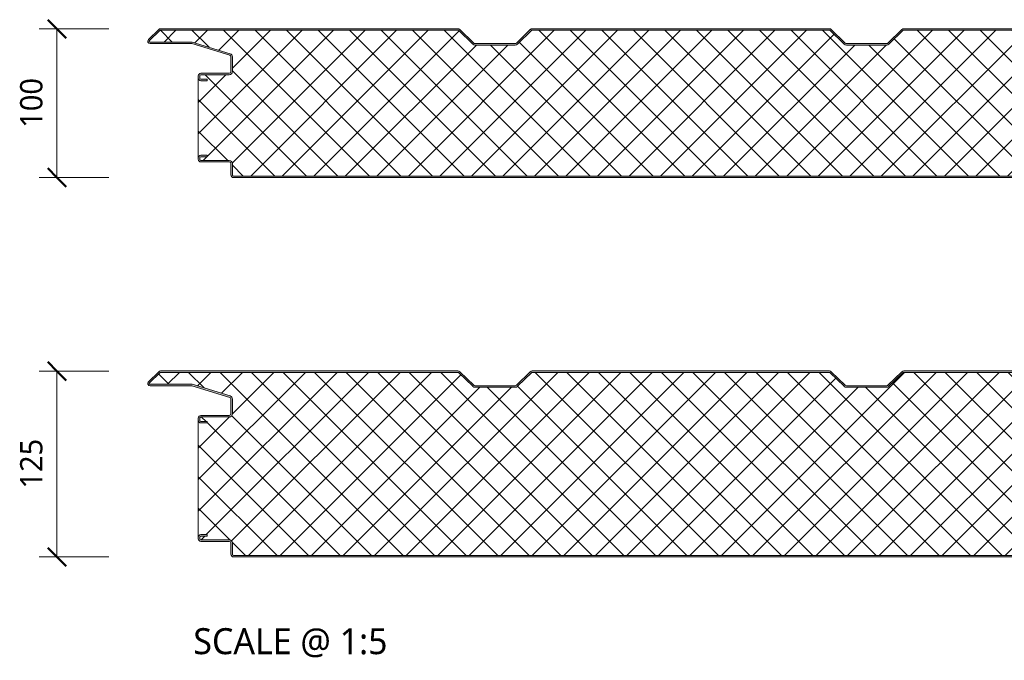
# Model space of a CAD drawing. Header units: millimetres. Extents: x -9131 to -949, y -1830 to 1687.
# Tile 1 of 6: x -9131 to -8469, y -1830 to -1399. Entities that reach past the tile are written whole.
import ezdxf

# ---------------------------------------------------------------- set-up
doc = ezdxf.new("R2010")
doc.units = ezdxf.units.MM
for name, color, linetype, lineweight in [('A-ANNO-DIMS', 211, 'Continuous', 9), ('A-ANNO-DIMS-5', 211, 'Continuous', 9), ('A-DETL-GENF', 92, 'Continuous', 13), ('G-ANNO-TEXT', 231, 'Continuous', 9)]:
    doc.layers.add(name, color=color, linetype=linetype, lineweight=lineweight)
doc.styles.add('Yu Gothic', font='Yu Gothic.ttf', dxfattribs={"height": 15})
doc.styles.add('Yu Gothic_1', font='Yu Gothic.ttf', dxfattribs={"height": 17.5})
doc.dimstyles.new('Diagonal', dxfattribs={"dimscale": 304.8, "dimtxt": 17.413553, "dimasz": 0.04101, "dimexe": 0.03937, "dimexo": 0.024606, "dimgap": 0.024606, "dimtad": 1, "dimdec": 0, "dimzin": 0, "dimdsep": 46, "dimtxsty": 'Yu Gothic', "dimblk1": 'OBLIQUE', "dimblk2": 'OBLIQUE', "dimsah": 1, "dimcen": 0.09, "dimazin": 0, "dimtfac": 1, "dimtdec": 4, "dimtix": 1, "dimtmove": 0, "dimatfit": 3, "dimfxl": 1, "dimtvp": 1, "dimtfill": 1, "dimtolj": 1, "dimtzin": 0, "dimarcsym": 2})

# ---------------------------------------------------------------- blocks, each defined once
blk = doc.blocks.new('HFX 1000 - 3 RIB - FLAT - HFX 1000 100mm - 3 RIB - FLAT-4389543-ALL PANELS 4')
at = {"layer": 'A-DETL-GENF'}
h = blk.add_hatch(color=256, dxfattribs=at)
h.paths.add_polyline_path([(3.1, 0), (996.6, 0.05), (996.67, 0.06), (997.1, 0.24), (997.48, 0.53), (997.81, 1.03), (997.94, 1.33), (998, 1.8), (998, 5.96), (997.94, 6.43), (997.76, 6.86), (997.48, 7.23), (997, 7.58), (993.22, 9.76), (992.72, 9.95), (992.08, 10), (978.89, 10.04), (978.6, 10.16), (978.35, 10.35), (978.1, 10.75), (978.04, 10.89), (978, 11.2), (978, 13.25), (977.94, 13.67), (977.65, 14.25), (977.48, 14.47), (977, 14.8), (976.67, 14.94), (976.2, 15), (972, 15), (972, 14), (976.41, 13.97), (976.77, 13.76), (976.98, 13.41), (977, 13.2), (977, 11.2), (977.08, 10.63), (977.3, 10.1), (977.65, 9.64), (978.1, 9.29), (978.63, 9.07), (979.2, 9), (992.54, 9), (996.77, 6.53), (996.98, 6.17), (997, 5.96), (996.98, 1.59), (996.77, 1.23), (996.41, 1.03), (996.2, 1), (1.59, 1.03), (1.23, 1.23), (1.03, 1.59), (1, 1.8), (1, 9.3), (0.93, 9.87), (0.71, 10.4), (0.36, 10.86), (-0.1, 11.21), (-0.63, 11.43), (-1.2, 11.5), (-20.41, 11.53), (-20.77, 11.73), (-20.97, 12.09), (-21, 12.3), (-20.97, 13.41), (-20.77, 13.77), (-20.41, 13.97), (-20.2, 14), (-16, 14), (-16, 15), (-20.41, 14.97), (-20.67, 14.94), (-21.1, 14.76), (-21.47, 14.47), (-21.76, 14.1), (-21.94, 13.67), (-22, 13.2), (-22, 12.3), (-21.94, 11.83), (-21.76, 11.4), (-21.47, 11.03), (-21, 10.7), (-20.67, 10.56), (-20.2, 10.5), (-0.89, 10.46), (-0.6, 10.34), (-0.35, 10.15), (-0.16, 9.9), (-0.04, 9.61), (0, 9.3), (0.02, 1.68), (0.11, 1.22), (0.24, 0.9), (0.7, 0.39), (1, 0.2), (1.33, 0.06), (1.9, 0)])
h.paths.add_polyline_path([(972, 65.19), (976.2, 65.19), (976.67, 65.26), (977.1, 65.44), (977.48, 65.72), (977.8, 66.19), (977.94, 66.53), (978, 66.99), (978.04, 69.31), (978.16, 69.59), (978.35, 69.84), (978.63, 70.05), (978.89, 70.15), (979.2, 70.19), (992.72, 70.25), (992.79, 70.26), (993.22, 70.44), (997.1, 72.67), (997.48, 72.96), (997.76, 73.33), (997.94, 73.77), (998, 74.23), (997.99, 78.51), (997.9, 78.96), (997.76, 79.29), (997.48, 79.67), (997, 79.99), (996.6, 80.14), (996.04, 80.19), (967.05, 80.19), (966.6, 80.14), (966.18, 79.97), (965.23, 79.32), (964.77, 79.32), (964.36, 79.52), (964.2, 79.7), (963.83, 79.97), (963.41, 80.14), (962.95, 80.19), (953.89, 80.24), (953.6, 80.36), (953.35, 80.55), (953.1, 80.94), (953.04, 81.08), (953, 81.39), (953, 88.39), (952.9, 88.96), (952.76, 89.29), (952.48, 89.67), (952, 89.99), (951.67, 90.13), (951.2, 90.19), (913.85, 90.23), (913.56, 90.35), (913.07, 90.77), (903.92, 99.68), (903.55, 99.96), (903.12, 100.14), (902.66, 100.19), (702.34, 100.15), (702.2, 100.14), (701.78, 99.96), (701.41, 99.68), (691.73, 90.34), (691.48, 90.23), (691.17, 90.19), (663.85, 90.23), (663.56, 90.35), (663.07, 90.77), (653.92, 99.68), (653.55, 99.96), (652.99, 100.15), (652.66, 100.19), (452.66, 100.19), (452.21, 100.14), (451.78, 99.96), (451.41, 99.68), (441.74, 90.34), (441.48, 90.23), (441.18, 90.19), (413.85, 90.23), (413.56, 90.35), (413.07, 90.77), (403.92, 99.68), (403.55, 99.96), (402.99, 100.15), (402.67, 100.19), (202.67, 100.19), (202.21, 100.14), (201.78, 99.96), (201.41, 99.68), (191.74, 90.34), (191.48, 90.23), (191.18, 90.19), (163.85, 90.23), (163.57, 90.35), (163.07, 90.77), (153.88, 99.72), (153.56, 99.96), (152.99, 100.15), (152.67, 100.19), (-47.66, 100.15), (-47.79, 100.14), (-48.22, 99.96), (-48.59, 99.68), (-55.75, 92.65), (-55.91, 92.31), (-55.99, 91.93), (-55.98, 91.56), (-55.88, 91.19), (-55.7, 90.86), (-55.44, 90.58), (-55.13, 90.37), (-54.54, 90.21), (-54.26, 90.19), (-26.2, 90.15), (-0.57, 82.28), (-0.33, 82.09), (-0.14, 81.82), (-0.04, 81.56), (0, 81.14), (-0.04, 71.08), (-0.16, 70.79), (-0.35, 70.55), (-0.6, 70.36), (-0.89, 70.24), (-1.2, 70.19), (-20.2, 70.19), (-20.67, 70.13), (-21.1, 69.95), (-21.53, 69.59), (-21.8, 69.19), (-21.94, 68.86), (-22, 68.39), (-22, 66.99), (-21.94, 66.53), (-21.76, 66.09), (-21.47, 65.72), (-21.1, 65.44), (-20.67, 65.26), (-20.2, 65.19), (-16, 65.19), (-16, 66.19), (-20.41, 66.22), (-20.77, 66.43), (-20.97, 66.79), (-21, 66.99), (-20.97, 68.6), (-20.77, 68.96), (-20.41, 69.17), (-20.2, 69.19), (-1.2, 69.19), (-0.63, 69.27), (0.04, 69.59), (0.36, 69.84), (0.71, 70.29), (0.93, 70.83), (1, 71.39), (1, 81.26), (0.93, 81.83), (0.72, 82.34), (0.39, 82.79), (-0.05, 83.14), (-0.56, 83.37), (-26.2, 91.19), (-54.54, 91.21), (-54.82, 91.37), (-54.97, 91.62), (-54.99, 91.87), (-54.88, 92.14), (-54.54, 92.49), (-47.66, 99.19), (152.99, 99.19), (162.62, 89.82), (163.07, 89.48), (163.6, 89.27), (164.16, 89.19), (191.18, 89.19), (191.74, 89.27), (192.26, 89.48), (192.71, 89.82), (202.34, 99.19), (402.99, 99.19), (412.62, 89.82), (413.07, 89.48), (413.59, 89.27), (414.15, 89.19), (441.18, 89.19), (441.74, 89.27), (442.26, 89.48), (442.71, 89.82), (452.34, 99.19), (652.99, 99.19), (662.62, 89.82), (663.07, 89.48), (663.59, 89.27), (664.15, 89.19), (691.17, 89.19), (691.73, 89.27), (692.26, 89.48), (692.71, 89.82), (702.34, 99.19), (902.99, 99.19), (912.62, 89.82), (913.07, 89.48), (913.59, 89.27), (914.15, 89.19), (951.41, 89.17), (951.77, 88.96), (951.98, 88.6), (952, 88.39), (952, 81.39), (952.08, 80.83), (952.3, 80.29), (952.65, 79.84), (953.1, 79.49), (953.63, 79.27), (954.29, 79.19), (963.33, 79.19), (963.65, 78.82), (964.05, 78.53), (964.51, 78.35), (965, 78.29), (965.67, 78.42), (965.95, 78.53), (966.36, 78.82), (966.68, 79.19), (996.41, 79.17), (996.77, 78.96), (996.98, 78.6), (997, 78.39), (996.98, 74.03), (996.77, 73.67), (996.6, 73.54), (992.54, 71.19), (979.2, 71.19), (978.63, 71.12), (978.1, 70.9), (977.65, 70.55), (977.3, 70.09), (977.08, 69.56), (977, 68.99), (976.98, 66.79), (976.77, 66.43), (976.41, 66.22), (976.2, 66.19), (972, 66.19), (972, 65.26)])
h = blk.add_hatch(dxfattribs=at)
h.set_pattern_fill('FP_3', color=256, style=0, pattern_type=2)
h.set_pattern_definition([(45, (8989.176, 1505.389), (-10.606602, 10.606602), []), (135, (8989.176, 1505.389), (-10.606602, -10.606602), [])])
h.paths.add_polyline_path([(1.8, 1), (996.41, 1.03), (996.77, 1.23), (996.9, 1.4), (997, 1.8), (997, 5.96), (996.9, 6.36), (996.6, 6.65), (992.54, 9), (979.2, 9), (978.63, 9.07), (978.1, 9.29), (977.65, 9.64), (977.3, 10.1), (977.08, 10.63), (977, 11.2), (976.99, 13.25), (976.9, 13.6), (976.6, 13.89), (976.2, 14), (972, 14), (972, 15), (976.2, 15), (976.67, 14.94), (977.1, 14.76), (977.48, 14.47), (977.76, 14.1), (977.94, 13.67), (978, 13.25), (978, 66.99), (977.94, 66.53), (977.76, 66.09), (977.48, 65.72), (977.1, 65.44), (976.67, 65.26), (976.2, 65.19), (972, 65.19), (972, 66.19), (976.41, 66.22), (976.77, 66.43), (976.9, 66.59), (977, 66.99), (977, 68.99), (977.09, 69.59), (977.3, 70.09), (977.65, 70.55), (978.1, 70.9), (978.63, 71.12), (979.2, 71.19), (992.54, 71.19), (996.77, 73.67), (996.9, 73.83), (997, 74.23), (997, 78.39), (996.9, 78.79), (996.6, 79.09), (996.2, 79.19), (966.68, 79.19), (966.36, 78.82), (965.95, 78.53), (965.49, 78.35), (965, 78.29), (964.51, 78.35), (964.05, 78.53), (963.65, 78.82), (963.33, 79.19), (954.2, 79.19), (953.63, 79.27), (953.1, 79.49), (952.65, 79.84), (952.3, 80.29), (952.08, 80.83), (952, 81.39), (952, 88.39), (951.9, 88.79), (951.6, 89.09), (951.2, 89.19), (914.15, 89.19), (913.59, 89.27), (913.07, 89.48), (912.62, 89.82), (902.99, 99.19), (702.34, 99.19), (692.71, 89.82), (692.26, 89.48), (691.73, 89.27), (691.17, 89.19), (664.15, 89.19), (663.59, 89.27), (663.07, 89.48), (662.62, 89.82), (652.99, 99.19), (452.34, 99.19), (442.71, 89.82), (442.26, 89.48), (441.74, 89.27), (441.18, 89.19), (414.15, 89.19), (413.59, 89.27), (413.07, 89.48), (412.62, 89.82), (402.99, 99.19), (202.34, 99.19), (192.71, 89.82), (192.26, 89.48), (191.74, 89.27), (191.18, 89.19), (164.16, 89.19), (163.6, 89.27), (163.07, 89.48), (162.62, 89.82), (152.99, 99.19), (-47.66, 99.19), (-54.91, 92.11), (-54.97, 91.99), (-54.95, 91.57), (-54.79, 91.34), (-54.54, 91.21), (-54.4, 91.19), (-26.2, 91.19), (-0.56, 83.37), (-0.05, 83.14), (0.39, 82.79), (0.72, 82.34), (0.93, 81.82), (1, 81.26), (1, 71.39), (0.93, 70.83), (0.71, 70.29), (0.36, 69.84), (-0.1, 69.49), (-0.63, 69.27), (-1.2, 69.19), (-20.41, 69.17), (-20.77, 68.96), (-20.89, 68.79), (-21, 68.39), (-21, 66.99), (-20.89, 66.59), (-20.6, 66.3), (-20.2, 66.19), (-16, 66.19), (-16, 65.19), (-20.2, 65.19), (-20.67, 65.26), (-21.1, 65.44), (-21.47, 65.72), (-21.76, 66.09), (-21.94, 66.53), (-22, 66.99), (-21.99, 13.25), (-21.94, 13.67), (-21.76, 14.1), (-21.47, 14.47), (-21.1, 14.76), (-20.67, 14.94), (-20.2, 15), (-16, 15), (-16, 14), (-20.41, 13.97), (-20.77, 13.77), (-20.89, 13.6), (-21, 13.2), (-21, 12.3), (-20.89, 11.9), (-20.6, 11.61), (-20.2, 11.5), (-1.2, 11.5), (-0.63, 11.43), (-0.1, 11.21), (0.36, 10.86), (0.71, 10.4), (0.93, 9.87), (1, 9.3), (1, 1.8), (1.11, 1.4), (1.4, 1.11), (1.59, 1.03)])
for p, q in [((-48.59, 99.68), (-55.51, 92.94)), ((152.67, 100.19), (-47.33, 100.19)), ((163.32, 90.53), (153.93, 99.68)), ((201.41, 99.68), (192.02, 90.53)), ((402.67, 100.19), (202.67, 100.19)), ((413.32, 90.53), (403.92, 99.68)), ((451.41, 99.68), (442.01, 90.53)), ((652.66, 100.19), (452.66, 100.19)), ((-47.66, 99.19), (-54.82, 92.22)), ((152.99, 99.19), (-47.66, 99.19)), ((162.62, 89.82), (152.99, 99.19)), ((202.34, 99.19), (192.71, 89.82)), ((402.99, 99.19), (202.34, 99.19)), ((412.62, 89.82), (402.99, 99.19)), ((452.34, 99.19), (442.71, 89.82)), ((652.99, 99.19), (452.34, 99.19)), ((-54.4, 91.19), (-26.2, 91.19)), ((-54.4, 90.19), (-26.35, 90.19)), ((-26.35, 90.19), (-0.85, 82.41)), ((-26.2, 91.19), (-0.56, 83.37)), ((191.18, 90.19), (164.16, 90.19)), ((191.18, 89.19), (164.16, 89.19)), ((441.18, 90.19), (414.15, 90.19)), ((441.18, 89.19), (414.15, 89.19)), ((0, 81.26), (0, 71.39)), ((1, 81.26), (1, 71.39)), ((-22, 68.39), (-22, 66.99)), ((-22, 66.99), (-22, 13.2)), ((-21, 68.39), (-21, 66.99)), ((-1.2, 70.19), (-20.2, 70.19)), ((-1.2, 69.19), (-20.2, 69.19)), ((-20.2, 66.19), (-16, 66.19)), ((-16, 65.19), (-20.2, 65.19)), ((-16, 66.19), (-16, 65.19)), ((-20.2, 15), (-16, 15)), ((-16, 14), (-20.2, 14)), ((-16, 15), (-16, 14)), ((-22, 13.2), (-22, 12.3)), ((-21, 13.2), (-21, 12.3)), ((-20.2, 11.5), (-1.2, 11.5)), ((-20.2, 10.5), (-1.2, 10.5)), ((0, 9.3), (0, 1.8)), ((1, 9.3), (1, 1.8)), ((1.8, 1), (996.2, 1)), ((1.8, 0), (996.2, 0))]:
    blk.add_line(p, q, dxfattribs=at)
for centre, radius, start, end in [((-47.33, 98.39), 1.8, 90, 134.24149), ((152.67, 98.39), 1.8, 45.75851, 90), ((202.67, 98.39), 1.8, 90, 134.24149), ((402.67, 98.39), 1.8, 45.75851, 90), ((452.66, 98.39), 1.8, 90, 134.24149), ((-54.4, 91.79), 1.6, 134.24149, 270), ((-54.4, 91.79), 0.6, 134.24149, 270), ((164.16, 91.39), 2.2, 225.75851, 270), ((164.16, 91.39), 1.2, 225.75851, 270), ((191.18, 91.39), 1.2, 270, 314.24149), ((191.18, 91.39), 2.2, 270, 314.24149), ((414.15, 91.39), 2.2, 225.75851, 270), ((414.15, 91.39), 1.2, 225.75851, 270), ((441.18, 91.39), 1.2, 270, 314.24149), ((441.18, 91.39), 2.2, 270, 314.24149), ((-1.2, 81.26), 1.2, 360, 73.02327), ((-1.2, 81.26), 2.2, 360, 73.02327), ((-20.2, 68.39), 1.8, 90, 180), ((-20.2, 66.99), 1.8, 180, 270), ((-20.2, 68.39), 0.8, 90, 180), ((-20.2, 68.39), 0.8, 150, 180), ((-20.2, 66.99), 0.8, 180, 210), ((-20.2, 66.99), 0.8, 180, 270), ((-1.2, 71.39), 1.2, 270, 360), ((-1.2, 71.39), 2.2, 270, 360), ((-20.2, 13.2), 1.8, 90, 180), ((-20.2, 13.2), 0.8, 90, 180), ((-20.2, 13.2), 0.8, 150, 176.23058), ((-20.2, 12.3), 1.8, 180, 270), ((-20.2, 12.3), 0.8, 180, 210), ((-20.2, 12.3), 0.8, 180, 270), ((-1.2, 9.3), 2.2, 0, 90), ((-1.2, 9.3), 1.2, 360, 90), ((1.8, 1.8), 1.8, 180, 270), ((1.8, 1.8), 0.8, 180, 210), ((1.8, 1.8), 0.8, 180, 270)]:
    blk.add_arc(centre, radius, start, end, dxfattribs=at)
blk = doc.blocks.new('HFX 1000 - 3 RIB - FLAT - HFX 1000 125mm - 3 RIB - FLAT-4389545-ALL PANELS 4')
at = {"layer": 'A-DETL-GENF'}
h = blk.add_hatch(color=256, dxfattribs=at)
h.paths.add_polyline_path([(1.8, 0), (996.6, 0.05), (996.67, 0.06), (997.1, 0.24), (997.48, 0.53), (997.81, 1.03), (997.94, 1.33), (998, 1.8), (998, 5.96), (997.94, 6.43), (997.76, 6.86), (997.48, 7.23), (997, 7.58), (993.22, 9.76), (992.72, 9.95), (992.32, 10), (978.89, 10.04), (978.6, 10.16), (978.35, 10.35), (978.1, 10.75), (978.04, 10.89), (978, 11.2), (978, 13.2), (977.94, 13.67), (977.65, 14.25), (977.48, 14.47), (977, 14.8), (976.67, 14.94), (976.2, 15), (972, 15), (972, 14), (976.41, 13.97), (976.77, 13.76), (976.98, 13.41), (977, 13.2), (977, 11.2), (977.08, 10.63), (977.3, 10.1), (977.65, 9.64), (978.1, 9.29), (978.63, 9.07), (979.2, 9), (992.54, 9), (996.77, 6.53), (996.98, 6.17), (997, 5.96), (996.98, 1.59), (996.77, 1.23), (996.41, 1.03), (996.2, 1), (1.59, 1.03), (1.23, 1.23), (1.03, 1.59), (1, 1.8), (1, 9.3), (0.93, 9.87), (0.71, 10.4), (0.36, 10.86), (-0.1, 11.21), (-0.63, 11.43), (-1.2, 11.5), (-20.41, 11.53), (-20.77, 11.73), (-20.97, 12.09), (-21, 12.3), (-20.97, 13.41), (-20.77, 13.77), (-20.41, 13.97), (-20.2, 14), (-16, 14), (-16, 15), (-20.41, 14.97), (-20.67, 14.94), (-21.1, 14.76), (-21.47, 14.47), (-21.76, 14.1), (-21.94, 13.67), (-22, 13.2), (-22, 12.3), (-21.94, 11.83), (-21.76, 11.4), (-21.47, 11.03), (-21, 10.7), (-20.67, 10.56), (-20.2, 10.5), (-0.89, 10.46), (-0.6, 10.34), (-0.35, 10.15), (-0.16, 9.9), (-0.04, 9.61), (0, 9.3), (0.02, 1.68), (0.11, 1.22), (0.24, 0.9), (0.53, 0.53), (0.9, 0.24), (1.33, 0.06)])
h.paths.add_polyline_path([(972, 90.19), (976.2, 90.19), (976.67, 90.26), (977.1, 90.44), (977.48, 90.72), (977.8, 91.19), (977.94, 91.53), (978, 91.99), (978.04, 94.31), (978.16, 94.59), (978.35, 94.84), (978.63, 95.05), (978.89, 95.15), (979.2, 95.19), (992.72, 95.25), (992.79, 95.26), (993.22, 95.44), (997.1, 97.67), (997.48, 97.96), (997.76, 98.33), (997.94, 98.77), (998, 99.53), (997.99, 103.51), (997.9, 103.96), (997.76, 104.29), (997.48, 104.67), (997, 104.99), (996.6, 105.14), (996.04, 105.19), (966.68, 105.15), (966.6, 105.14), (966.18, 104.97), (965.23, 104.32), (964.77, 104.32), (964.36, 104.52), (964.2, 104.7), (963.65, 105.04), (963.41, 105.14), (962.95, 105.19), (953.89, 105.24), (953.6, 105.36), (953.35, 105.55), (953.1, 105.94), (953.04, 106.08), (953, 106.39), (952.97, 113.61), (952.9, 113.96), (952.76, 114.29), (952.48, 114.67), (952, 114.99), (951.67, 115.13), (951.2, 115.19), (913.85, 115.23), (913.56, 115.35), (913.31, 115.53), (903.92, 124.68), (903.55, 124.96), (903.12, 125.14), (902.66, 125.19), (702.34, 125.15), (702.2, 125.14), (701.78, 124.96), (701.41, 124.68), (691.73, 115.34), (691.48, 115.23), (691.17, 115.19), (663.85, 115.23), (663.56, 115.35), (663.07, 115.77), (653.92, 124.68), (653.55, 124.96), (652.99, 125.15), (652.66, 125.19), (452.66, 125.19), (452.21, 125.14), (451.78, 124.96), (451.41, 124.68), (441.74, 115.34), (441.48, 115.23), (441.18, 115.19), (413.85, 115.23), (413.56, 115.35), (413.07, 115.77), (403.92, 124.68), (403.55, 124.96), (402.99, 125.15), (402.67, 125.19), (202.67, 125.19), (202.21, 125.14), (201.78, 124.96), (201.41, 124.68), (191.74, 115.34), (191.48, 115.23), (191.18, 115.19), (163.85, 115.23), (163.57, 115.35), (163.07, 115.77), (153.7, 124.85), (153.56, 124.96), (152.99, 125.15), (152.67, 125.19), (-47.66, 125.15), (-47.79, 125.14), (-48.22, 124.96), (-48.59, 124.68), (-55.75, 117.65), (-55.95, 117.11), (-55.98, 116.71), (-55.98, 116.56), (-55.88, 116.19), (-55.7, 115.86), (-55.44, 115.58), (-55.13, 115.37), (-54.54, 115.21), (-54.26, 115.19), (-26.2, 115.15), (-0.57, 107.28), (-0.33, 107.09), (-0.14, 106.82), (-0.04, 106.56), (0, 106.14), (-0.04, 96.08), (-0.16, 95.79), (-0.35, 95.55), (-0.63, 95.34), (-0.89, 95.24), (-1.21, 95.19), (-20.41, 95.17), (-20.67, 95.13), (-21.1, 94.95), (-21.47, 94.67), (-21.8, 94.19), (-21.94, 93.86), (-22, 93.39), (-22, 91.99), (-21.94, 91.53), (-21.76, 91.09), (-21.47, 90.72), (-21.1, 90.44), (-20.67, 90.26), (-20.2, 90.19), (-16, 90.19), (-16, 91.19), (-20.41, 91.22), (-20.77, 91.43), (-20.97, 91.79), (-21, 91.99), (-20.97, 93.6), (-20.77, 93.96), (-20.41, 94.17), (-20.2, 94.19), (-1.2, 94.19), (-0.63, 94.27), (-0.1, 94.49), (0.36, 94.84), (0.71, 95.29), (0.93, 95.83), (1, 96.39), (1, 106.26), (0.93, 106.83), (0.71, 107.36), (0.39, 107.79), (-0.05, 108.14), (-0.56, 108.37), (-26.2, 116.19), (-54.54, 116.21), (-54.82, 116.37), (-54.95, 116.57), (-54.99, 116.87), (-54.88, 117.14), (-54.54, 117.49), (-47.66, 124.19), (152.99, 124.19), (162.62, 114.82), (163.07, 114.48), (163.6, 114.27), (164.16, 114.19), (191.18, 114.19), (191.74, 114.27), (192.26, 114.48), (192.71, 114.82), (202.34, 124.19), (402.99, 124.19), (412.62, 114.82), (413.07, 114.48), (413.59, 114.27), (414.15, 114.19), (441.18, 114.19), (441.74, 114.27), (442.26, 114.48), (442.71, 114.82), (452.34, 124.19), (652.99, 124.19), (662.62, 114.82), (663.07, 114.48), (663.59, 114.27), (664.15, 114.19), (691.17, 114.19), (691.73, 114.27), (692.26, 114.48), (692.71, 114.82), (702.34, 124.19), (902.99, 124.19), (912.62, 114.82), (913.07, 114.48), (913.59, 114.27), (914.15, 114.19), (951.41, 114.17), (951.77, 113.96), (951.98, 113.6), (952, 113.39), (952, 106.39), (952.08, 105.83), (952.3, 105.29), (952.65, 104.84), (953.1, 104.49), (953.63, 104.27), (954.29, 104.19), (963.33, 104.19), (963.65, 103.82), (964.05, 103.53), (964.51, 103.35), (965, 103.29), (965.67, 103.42), (965.95, 103.53), (966.36, 103.82), (966.68, 104.19), (996.41, 104.17), (996.77, 103.96), (996.98, 103.6), (997, 103.39), (996.98, 99.03), (996.77, 98.67), (996.6, 98.54), (992.54, 96.19), (979.2, 96.19), (978.63, 96.12), (978.1, 95.9), (977.65, 95.55), (977.3, 95.09), (977.08, 94.56), (977, 93.99), (976.98, 91.79), (976.77, 91.43), (976.41, 91.22), (976.2, 91.19), (972, 91.19), (972, 90.26)])
h = blk.add_hatch(dxfattribs=at)
h.set_pattern_fill('FP_4', color=256, style=0, pattern_type=2)
h.set_pattern_definition([(45, (8989.176, 1760.685), (-10.606602, 10.606602), []), (135, (8989.176, 1760.685), (-10.606602, -10.606602), [])])
h.paths.add_polyline_path([(3.1, 1), (996.41, 1.03), (996.77, 1.23), (996.9, 1.4), (997, 1.8), (997, 5.96), (996.9, 6.36), (996.6, 6.65), (992.54, 9), (979.2, 9), (978.63, 9.07), (978.1, 9.29), (977.65, 9.64), (977.3, 10.1), (977.08, 10.63), (977, 11.2), (977, 13.2), (976.9, 13.6), (976.6, 13.89), (976.2, 14), (972, 14), (972, 15), (976.2, 15), (976.67, 14.94), (977.1, 14.76), (977.48, 14.47), (977.76, 14.1), (977.94, 13.67), (978, 13.2), (978, 91.99), (977.94, 91.53), (977.76, 91.09), (977.48, 90.72), (977.1, 90.44), (976.67, 90.26), (976.2, 90.19), (972, 90.19), (972, 91.19), (976.41, 91.22), (976.77, 91.43), (976.9, 91.59), (977, 91.99), (977, 93.99), (977.08, 94.56), (977.3, 95.09), (977.65, 95.55), (978.1, 95.9), (978.63, 96.12), (979.2, 96.19), (992.54, 96.19), (996.77, 98.67), (996.9, 98.83), (997, 99.23), (997, 103.39), (996.9, 103.79), (996.6, 104.09), (996.2, 104.19), (966.68, 104.19), (966.36, 103.82), (965.95, 103.53), (965.49, 103.35), (965, 103.29), (964.51, 103.35), (964.05, 103.53), (963.65, 103.82), (963.33, 104.19), (954.2, 104.19), (953.63, 104.27), (953.1, 104.49), (952.65, 104.84), (952.3, 105.29), (952.08, 105.83), (952, 106.39), (952, 113.39), (951.9, 113.79), (951.6, 114.09), (951.2, 114.19), (914.15, 114.19), (913.59, 114.27), (913.07, 114.48), (912.62, 114.82), (902.99, 124.19), (702.34, 124.19), (692.71, 114.82), (692.26, 114.48), (691.73, 114.27), (691.17, 114.19), (664.15, 114.19), (663.59, 114.27), (663.07, 114.48), (662.62, 114.82), (652.99, 124.19), (452.34, 124.19), (442.71, 114.82), (442.26, 114.48), (441.74, 114.27), (441.18, 114.19), (414.15, 114.19), (413.59, 114.27), (413.07, 114.48), (412.62, 114.82), (402.99, 124.19), (202.34, 124.19), (192.71, 114.82), (192.26, 114.48), (191.74, 114.27), (191.18, 114.19), (164.16, 114.19), (163.6, 114.27), (163.07, 114.48), (162.62, 114.82), (152.99, 124.19), (-47.66, 124.19), (-54.91, 117.11), (-54.97, 116.99), (-54.95, 116.57), (-54.79, 116.34), (-54.54, 116.21), (-54.4, 116.19), (-26.2, 116.19), (-0.56, 108.37), (-0.05, 108.14), (0.39, 107.79), (0.72, 107.34), (0.93, 106.82), (1, 106.26), (1, 96.39), (0.93, 95.83), (0.71, 95.29), (0.36, 94.84), (-0.1, 94.49), (-0.63, 94.27), (-1.2, 94.19), (-20.41, 94.17), (-20.77, 93.96), (-20.89, 93.79), (-21, 93.39), (-21, 91.99), (-20.89, 91.59), (-20.6, 91.3), (-20.2, 91.19), (-16, 91.19), (-16, 90.19), (-20.2, 90.19), (-20.67, 90.26), (-21.1, 90.44), (-21.47, 90.72), (-21.76, 91.09), (-21.94, 91.53), (-22, 91.99), (-22, 13.2), (-21.94, 13.67), (-21.76, 14.1), (-21.47, 14.47), (-21.1, 14.76), (-20.67, 14.94), (-20.2, 15), (-16, 15), (-16, 14), (-20.41, 13.97), (-20.77, 13.77), (-20.89, 13.6), (-21, 13.2), (-21, 12.3), (-20.89, 11.9), (-20.6, 11.61), (-20.2, 11.5), (-1.2, 11.5), (-0.63, 11.43), (-0.1, 11.21), (0.36, 10.86), (0.71, 10.4), (0.93, 9.87), (1, 9.3), (1, 1.8), (1.11, 1.4), (1.4, 1.11), (1.8, 1)])
for p, q in [((-48.59, 124.68), (-55.51, 117.94)), ((-47.66, 124.19), (-54.82, 117.22)), ((152.99, 124.19), (-47.66, 124.19)), ((152.67, 125.19), (-47.33, 125.19)), ((162.62, 114.82), (152.99, 124.19)), ((163.32, 115.53), (153.93, 124.68)), ((201.41, 124.68), (192.02, 115.53)), ((202.34, 124.19), (192.71, 114.82)), ((402.99, 124.19), (202.34, 124.19)), ((402.67, 125.19), (202.67, 125.19)), ((412.62, 114.82), (402.99, 124.19)), ((413.32, 115.53), (403.92, 124.68)), ((451.41, 124.68), (442.01, 115.53)), ((452.34, 124.19), (442.71, 114.82)), ((652.99, 124.19), (452.34, 124.19)), ((652.66, 125.19), (452.66, 125.19)), ((-54.4, 116.19), (-26.2, 116.19)), ((-54.4, 115.19), (-26.35, 115.19)), ((-26.35, 115.19), (-0.85, 107.41)), ((-26.2, 116.19), (-0.56, 108.37)), ((191.18, 115.19), (164.16, 115.19)), ((191.18, 114.19), (164.16, 114.19)), ((441.18, 115.19), (414.15, 115.19)), ((441.18, 114.19), (414.15, 114.19)), ((0, 106.26), (0, 96.39)), ((1, 106.26), (1, 96.39)), ((-22, 93.39), (-22, 91.99)), ((-21, 93.39), (-21, 91.99)), ((-1.2, 95.19), (-20.2, 95.19)), ((-1.2, 94.19), (-20.2, 94.19)), ((-22, 91.99), (-22, 13.2)), ((-20.2, 91.19), (-16, 91.19)), ((-16, 90.19), (-20.2, 90.19)), ((-16, 91.19), (-16, 90.19)), ((-20.2, 15), (-16, 15)), ((-16, 14), (-20.2, 14)), ((-16, 15), (-16, 14)), ((-22, 13.2), (-22, 12.3)), ((-21, 13.2), (-21, 12.3)), ((-20.2, 11.5), (-1.2, 11.5)), ((-20.2, 10.5), (-1.2, 10.5)), ((0, 9.3), (0, 1.8)), ((1, 9.3), (1, 1.8)), ((1.8, 1), (996.2, 1)), ((1.8, 0), (996.2, 0))]:
    blk.add_line(p, q, dxfattribs=at)
for centre, radius, start, end in [((-47.33, 123.39), 1.8, 90, 134.24149), ((152.67, 123.39), 1.8, 45.75851, 90), ((202.67, 123.39), 1.8, 90, 134.24149), ((402.67, 123.39), 1.8, 45.75851, 90), ((452.66, 123.39), 1.8, 90, 134.24149), ((-54.4, 116.79), 1.6, 134.24149, 270), ((-54.4, 116.79), 0.6, 134.24149, 270), ((164.16, 116.39), 2.2, 225.75851, 270), ((164.16, 116.39), 1.2, 225.75851, 270), ((191.18, 116.39), 1.2, 270, 314.24149), ((191.18, 116.39), 2.2, 270, 314.24149), ((414.15, 116.39), 2.2, 225.75851, 270), ((414.15, 116.39), 1.2, 225.75851, 270), ((441.18, 116.39), 1.2, 270, 314.24149), ((441.18, 116.39), 2.2, 270, 314.24149), ((-1.2, 106.26), 1.2, 360, 73.02327), ((-1.2, 106.26), 2.2, 360, 73.02327), ((-20.2, 93.39), 1.8, 90, 180), ((-20.2, 93.39), 0.8, 90, 180), ((-20.2, 93.39), 0.8, 150, 180), ((-1.2, 96.39), 1.2, 270, 360), ((-1.2, 96.39), 2.2, 270, 360), ((-20.2, 91.99), 1.8, 180, 270), ((-20.2, 91.99), 0.8, 180, 210), ((-20.2, 91.99), 0.8, 180, 270), ((-20.2, 13.2), 1.8, 90, 180), ((-20.2, 13.2), 0.8, 90, 180), ((-20.2, 13.2), 0.8, 150, 180), ((-20.2, 12.3), 1.8, 180, 270), ((-20.2, 12.3), 0.8, 180, 210), ((-20.2, 12.3), 0.8, 180, 270), ((-1.2, 9.3), 2.2, 360, 90), ((-1.2, 9.3), 1.2, 360, 90), ((1.8, 1.8), 1.8, 180, 270), ((1.8, 1.8), 0.8, 180, 210), ((1.8, 1.8), 0.8, 180, 270)]:
    blk.add_arc(centre, radius, start, end, dxfattribs=at)
blk = doc.blocks.new('DIMBLOCK3-ALL PANELS 4')
at = {"layer": 'A-ANNO-DIMS-5', "lineweight": 50}
for p, q in [((-9106.27, -1405.39), (-9112.52, -1399.14)), ((-9106.27, -1405.39), (-9100.02, -1411.64)), ((-9106.27, -1505.39), (-9112.52, -1499.14)), ((-9106.27, -1505.39), (-9100.02, -1511.64))]:
    blk.add_line(p, q, dxfattribs=at)
at = {"layer": 'A-ANNO-DIMS-5'}
for p, q in [((-9106.27, -1405.39), (-9118.27, -1405.39)), ((-9106.27, -1505.39), (-9106.27, -1405.39)), ((-9106.27, -1405.39), (-9071.45, -1405.39)), ((-9106.27, -1505.39), (-9118.27, -1505.39)), ((-9106.27, -1505.39), (-9071.45, -1505.39))]:
    blk.add_line(p, q, dxfattribs=at)
at = {"layer": 'A-ANNO-DIMS-5', "color": 0, "insert": (-9131.08, -1471.91), "char_height": 15, "width": 39.6414, "attachment_point": 1, "rotation": 90, "line_spacing_factor": 1.024327, "style": 'Yu Gothic', "bg_fill": 3, "box_fill_scale": 1.25, "bg_fill_color": 9, "bg_fill_true_color": 13158600, "bg_fill_transparency": 0}
blk.add_mtext('100', dxfattribs=at)
blk = doc.blocks.new('_Oblique')
at = {"color": 0, "linetype": 'ByBlock', "lineweight": -2}
blk.add_line((-0.5, -0.5), (0.5, 0.5), dxfattribs=at)
blk = doc.blocks.new('DIMBLOCK4-ALL PANELS 4')
at = {"layer": 'A-ANNO-DIMS-5', "lineweight": 50}
for p, q in [((-9106.27, -1635.68), (-9112.52, -1629.43)), ((-9106.27, -1635.68), (-9100.02, -1641.93)), ((-9106.27, -1760.68), (-9112.52, -1754.43)), ((-9106.27, -1760.68), (-9100.02, -1766.93))]:
    blk.add_line(p, q, dxfattribs=at)
at = {"layer": 'A-ANNO-DIMS-5'}
for p, q in [((-9106.27, -1635.68), (-9118.27, -1635.68)), ((-9106.27, -1760.68), (-9106.27, -1635.68)), ((-9106.27, -1635.68), (-9071.45, -1635.68)), ((-9106.27, -1760.68), (-9118.27, -1760.68)), ((-9106.27, -1760.68), (-9071.45, -1760.68))]:
    blk.add_line(p, q, dxfattribs=at)
at = {"layer": 'A-ANNO-DIMS-5', "color": 0, "insert": (-9131.08, -1714.7), "char_height": 15, "width": 39.6414, "attachment_point": 1, "rotation": 90, "line_spacing_factor": 1.024327, "style": 'Yu Gothic', "bg_fill": 3, "box_fill_scale": 1.25, "bg_fill_color": 9, "bg_fill_true_color": 13158600, "bg_fill_transparency": 0}
blk.add_mtext('125', dxfattribs=at)

msp = doc.modelspace()

# ---------------------------------------------------------------- block references
at = {"layer": 'A-DETL-GENF'}
for name, p in [('HFX 1000 - 3 RIB - FLAT - HFX 1000 100mm - 3 RIB - FLAT-4389543-ALL PANELS 4', (-8989.18, -1505.39)), ('HFX 1000 - 3 RIB - FLAT - HFX 1000 125mm - 3 RIB - FLAT-4389545-ALL PANELS 4', (-8989.18, -1760.68))]:
    msp.add_blockref(name, p, dxfattribs=at)

# ---------------------------------------------------------------- texts
at = {"layer": 'G-ANNO-TEXT', "color": 7, "insert": (-9014.51, -1808.6), "char_height": 17.5, "width": 166.3502, "attachment_point": 1, "style": 'Yu Gothic_1', "bg_fill": 3, "box_fill_scale": 1.25, "bg_fill_color": 9, "bg_fill_true_color": 13158600, "bg_fill_transparency": 0}
msp.add_mtext('SCALE @ 1:5', dxfattribs=at)

# ---------------------------------------------------------------- dimensions: what is measured, and where the dimension line sits
at = {"layer": 'A-ANNO-DIMS'}
for base, p1, p2, override, picture, middle in [((-9106.27, -1405.39), (-9063.95, -1505.39), (-9063.95, -1405.39), {"dimpost": '<>', "dimfxl": 100}, 'DIMBLOCK3-ALL PANELS 4', (-9121.27, -1455.39)), ((-9106.27, -1635.68), (-9063.95, -1760.68), (-9063.95, -1635.68), {"dimpost": '<>', "dimfxl": 125}, 'DIMBLOCK4-ALL PANELS 4', (-9121.27, -1698.18))]:
    dim = msp.add_linear_dim(base=base, p1=p1, p2=p2, angle=90, dimstyle='Diagonal', override=override, dxfattribs=at)
    dim.commit()
    dim.dimension.update_dxf_attribs({"geometry": picture, "text_midpoint": middle})

doc.saveas('drawing.dxf')
